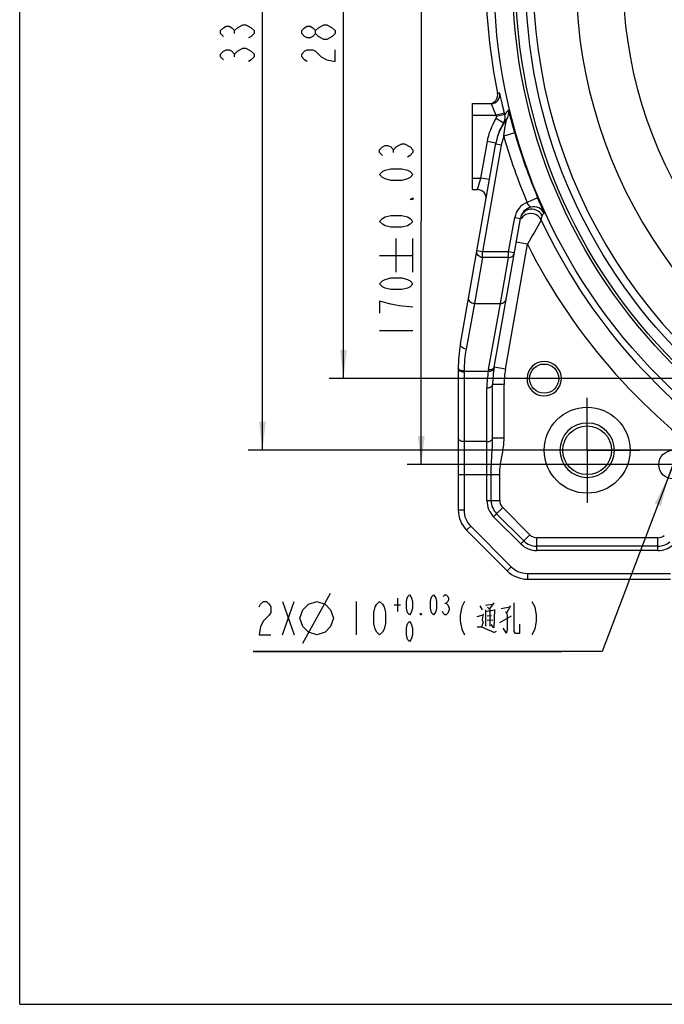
# Model space of a CAD drawing. Header units: millimetres. Extents: x 0 to 990, y 0 to 700.
# Tile 1 of 8: x 0 to 225, y 0 to 344. Entities that reach past the tile are written whole.
import ezdxf

# ---------------------------------------------------------------- set-up
doc = ezdxf.new("R2010")
doc.units = ezdxf.units.MM
doc.header["$LTSCALE"] = 54.45
doc.linetypes.add('CENTER', pattern=[0.6, 0.375, -0.075, 0.075, -0.075])
doc.layers.get('0').update_dxf_attribs({"linetype": 'CONTINUOUS'})
for name, color, linetype in [('010678030000_DXF_AXIS', 7, 'CONTINUOUS'), ('010678030000_DXF_DIMENSION', 7, 'CONTINUOUS'), ('010678030000_DXF_FORMAT', 7, 'CONTINUOUS'), ('010678030000DXF_CONTINUOUS_LINE', 7, 'CONTINUOUS')]:
    doc.layers.add(name, color=color, linetype=linetype)
doc.styles.get("Standard").update_dxf_attribs({"font": 'txt', "width": 0.7})
doc.dimstyles.new('DIMSTYLE_3', dxfattribs={"dimtxt": 11.666667, "dimasz": 10, "dimexe": 1.5, "dimexo": 0, "dimgap": 0.875, "dimtad": 1, "dimdsep": 46, "dimtxsty": 'Standard', "dimblk": '_FILLED', "dimblk1": '_FILLED', "dimblk2": '_FILLED', "dimcen": 0.09, "dimclrt": 5, "dimazin": 2, "dimtol": 1, "dimtp": 0.03, "dimtm": 0.03, "dimtfac": 1, "dimtofl": 0, "dimtmove": 0, "dimatfit": 3, "dimldrblk": '_FILLED', "dimfxl": 0, "dimtolj": 1, "dimarcsym": 0})
doc.dimstyles.new('DIMSTYLE_4', dxfattribs={"dimtxt": 11.666667, "dimasz": 10, "dimexe": 1.5, "dimexo": 0, "dimgap": 0.875, "dimtad": 1, "dimdsep": 46, "dimtxsty": 'Standard', "dimblk": '_FILLED', "dimblk1": '_FILLED', "dimblk2": '_FILLED', "dimcen": 0.09, "dimclrt": 5, "dimazin": 2, "dimtol": 1, "dimtp": 0.2, "dimtm": 0.2, "dimtfac": 1, "dimtofl": 0, "dimtmove": 0, "dimatfit": 3, "dimldrblk": '_FILLED', "dimfxl": 0, "dimtolj": 1, "dimarcsym": 0})
doc.dimstyles.new('DIMSTYLE_5', dxfattribs={"dimtxt": 11.666667, "dimasz": 10, "dimexe": 1.5, "dimexo": 0, "dimtad": 1, "dimdsep": 46, "dimtxsty": 'Standard', "dimblk": '_FILLED', "dimblk1": '_FILLED', "dimblk2": '_FILLED', "dimcen": 0.09, "dimclrt": 5, "dimazin": 2, "dimtol": 1, "dimtp": 0.03, "dimtfac": 0.6, "dimtmove": 0, "dimatfit": 2, "dimldrblk": '_FILLED', "dimfxl": 0, "dimtolj": 1, "dimarcsym": 0})

# ---------------------------------------------------------------- blocks, each defined once
blk = doc.blocks.new('_FILLED')
at = {"color": 0, "linetype": 'ByBlock'}
blk.add_solid([(0, 0), (-1, 0.117), (-1, -0.117)], dxfattribs=at)
blk = doc.blocks.new('*D10')
at = {"layer": '010678030000_DXF_DIMENSION', "color": 2, "linetype": 'Continuous'}
for p, q in [((162.31, 358.39), (135.24, 358.39)), ((140.24, 358.39), (140.24, 273.39)), ((140.24, 188.39), (140.24, 273.39)), ((228.14, 188.39), (135.24, 188.39))]:
    blk.add_line(p, q, dxfattribs=at)
at = {"layer": '010678030000_DXF_DIMENSION', "color": 2, "linetype": 'Continuous', "xscale": 10, "yscale": 10, "zscale": 10}
for p, rotation in [((140.24, 358.39), 90), ((140.24, 188.39), 270)]:
    blk.add_blockref('_FILLED', p, dxfattribs=dict(at, rotation=rotation))
blk = doc.blocks.new('*D11')
at = {"layer": '010678030000_DXF_DIMENSION', "color": 2, "linetype": 'Continuous'}
for p, q in [((543.14, 498.39), (108.05, 498.39)), ((113.05, 498.39), (113.05, 358.39)), ((113.05, 218.39), (113.05, 358.39)), ((543.14, 218.39), (108.05, 218.39))]:
    blk.add_line(p, q, dxfattribs=at)
at = {"layer": '010678030000_DXF_DIMENSION', "color": 2, "linetype": 'Continuous', "xscale": 10, "yscale": 10, "zscale": 10}
for p, rotation in [((113.05, 498.39), 90), ((113.05, 218.39), 270)]:
    blk.add_blockref('_FILLED', p, dxfattribs=dict(at, rotation=rotation))
blk = doc.blocks.new('*D12')
at = {"layer": '010678030000_DXF_DIMENSION', "color": 2, "linetype": 'Continuous'}
for p, q in [((509.81, 523.39), (79.76, 523.39)), ((84.76, 523.39), (84.76, 358.39)), ((84.76, 193.39), (84.76, 358.39)), ((509.81, 193.39), (79.76, 193.39))]:
    blk.add_line(p, q, dxfattribs=at)
at = {"layer": '010678030000_DXF_DIMENSION', "color": 2, "linetype": 'Continuous', "xscale": 10, "yscale": 10, "zscale": 10}
for p, rotation in [((84.76, 523.39), 90), ((84.76, 193.39), 270)]:
    blk.add_blockref('_FILLED', p, dxfattribs=dict(at, rotation=rotation))
blk = doc.blocks.new('*D13')
at = {"layer": '010678030000_DXF_DIMENSION', "color": 2, "linetype": 'Continuous'}
for p, q in [((228.14, 188.39), (235.81, 208.66)), ((229.91, 193.07), (228.14, 188.39)), ((229.91, 193.07), (229.91, 193.07)), ((228.14, 188.39), (203.43, 123.14)), ((226.37, 183.72), (228.14, 188.39)), ((226.37, 183.72), (226.37, 183.72)), ((203.43, 123.14), (81.54, 123.14)), ((81.54, 123.14), (189.26, 123.14))]:
    blk.add_line(p, q, dxfattribs=at)
at = {"layer": '010678030000_DXF_DIMENSION', "color": 2, "linetype": 'Continuous', "xscale": 10, "yscale": 10, "zscale": 10}
for p, rotation in [((229.91, 193.07), 249.2585577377), ((226.37, 183.72), 69.2585577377)]:
    blk.add_blockref('_FILLED', p, dxfattribs=dict(at, rotation=rotation))

msp = doc.modelspace()

# ---------------------------------------------------------------- linework, layer by layer
at = {"layer": '010678030000_DXF_AXIS', "color": 7, "linetype": 'CENTER'}
for q in [(198.139, 211.726), (179.805, 193.393), (198.139, 175.06), (216.472, 193.393)]:
    msp.add_line((198.139, 193.393), q, dxfattribs=at)
at = {"layer": '010678030000_DXF_DIMENSION', "color": 5, "linetype": 'Continuous'}
for p, q in [((77.953, 341.89), (78.925, 341.89)), ((106.241, 341.89), (107.213, 341.89)), ((75.036, 338.827), (75.036, 339.848)), ((110.129, 338.827), (109.157, 337.806)), ((75.036, 330.66), (75.036, 331.681)), ((130.518, 297.267), (130.518, 298.287)), ((131.49, 255.582), (131.49, 267.249)), ((137.323, 255.582), (137.323, 267.249)), ((125.657, 261.416), (137.323, 261.416)), ((125.657, 235.166), (137.323, 235.166)), ((98.845, 126.061), (108.567, 143.561)), ((131.861, 141.811), (131.861, 137.145)), ((91.748, 140.645), (95.831, 128.978)), ((91.748, 128.978), (95.831, 140.645)), ((117.511, 140.645), (117.511, 128.978)), ((130.811, 139.478), (132.911, 139.478)), ((148.399, 140.061), (148.924, 140.061)), ((160.678, 139.139), (161.456, 137.634)), ((162.623, 139.327), (165.15, 139.704)), ((162.623, 137.634), (162.623, 131.989)), ((162.623, 137.069), (165.734, 137.634)), ((163.4, 138.575), (164.373, 137.446)), ((165.539, 140.08), (163.984, 138.01)), ((168.067, 138.198), (171.178, 138.763)), ((171.373, 139.139), (170.011, 136.505)), ((159.706, 135.376), (161.845, 135.94)), ((163.206, 135.564), (164.761, 135.752)), ((163.206, 134.059), (165.15, 134.247)), ((164.178, 137.258), (164.178, 131.989)), ((167.678, 133.306), (171.761, 135.564)), ((165.734, 129.919), (166.511, 130.295))]:
    msp.add_line(p, q, dxfattribs=at)
for points in [[(71.147, 337.806), (70.175, 338.827), (70.175, 339.848), (71.147, 340.869), (72.12, 341.379), (73.092, 341.379), (74.064, 340.869), (75.036, 339.848), (76.009, 340.869), (77.953, 341.89)], [(78.925, 341.89), (80.87, 340.869), (81.842, 339.848), (81.842, 338.827), (80.87, 337.806), (79.897, 337.296)], [(103.324, 338.827), (102.352, 337.806), (101.379, 337.296), (100.407, 337.296), (99.435, 337.806), (98.463, 338.827), (98.463, 339.848), (99.435, 340.869), (100.407, 341.379), (101.379, 341.379), (102.352, 340.869), (103.324, 339.848)], [(106.241, 336.785), (104.296, 337.806), (103.324, 338.827), (103.324, 339.848), (104.296, 340.869), (106.241, 341.89)], [(107.213, 341.89), (109.157, 340.869), (110.129, 339.848), (110.129, 338.827)], [(109.157, 337.806), (107.213, 336.785), (106.241, 336.785)], [(76.009, 332.702), (77.953, 333.723), (78.925, 333.723)], [(78.925, 333.723), (80.87, 332.702), (81.842, 331.681), (81.842, 330.66), (80.87, 329.639), (79.897, 329.129)], [(71.147, 329.639), (70.175, 330.66), (70.175, 331.681), (71.147, 332.702), (72.12, 333.212), (73.092, 333.212), (74.064, 332.702), (75.036, 331.681), (76.009, 332.702)], [(100.407, 329.129), (99.435, 329.639), (98.463, 330.66), (98.463, 331.681), (99.435, 332.702), (100.407, 333.212), (102.352, 333.212), (103.324, 332.702)], [(103.324, 332.702), (105.268, 330.66), (107.213, 329.639), (110.129, 329.129), (110.129, 333.212)], [(126.629, 296.246), (125.657, 297.267), (125.657, 298.287), (126.629, 299.308), (127.601, 299.819), (128.573, 299.819), (129.545, 299.308), (130.518, 298.287), (131.49, 299.308)], [(131.49, 299.308), (133.434, 300.329), (134.407, 300.329)], [(134.407, 300.329), (136.351, 299.308), (137.323, 298.287), (137.323, 297.267), (136.351, 296.246), (135.379, 295.735)], [(137.323, 289.61), (136.351, 288.589), (135.379, 288.079), (133.434, 287.569), (129.545, 287.569), (127.601, 288.079), (126.629, 288.589), (125.657, 289.61), (126.629, 290.631), (127.601, 291.141), (129.545, 291.652), (133.434, 291.652), (135.379, 291.141), (136.351, 290.631), (137.323, 289.61)], [(137.323, 281.444), (137.323, 280.933), (136.351, 280.933), (137.323, 281.444)], [(137.323, 273.277), (136.351, 272.256), (135.379, 271.746), (133.434, 271.235), (129.545, 271.235), (127.601, 271.746), (126.629, 272.256), (125.657, 273.277), (126.629, 274.298), (127.601, 274.808), (129.545, 275.319), (133.434, 275.319), (135.379, 274.808), (136.351, 274.298), (137.323, 273.277)], [(137.323, 251.499), (136.351, 250.478), (135.379, 249.968), (133.434, 249.457), (129.545, 249.457), (127.601, 249.968), (126.629, 250.478), (125.657, 251.499), (126.629, 252.52), (127.601, 253.03), (129.545, 253.541), (133.434, 253.541), (135.379, 253.03), (136.351, 252.52), (137.323, 251.499)], [(129.545, 244.353), (125.657, 245.374), (125.657, 241.291)], [(137.323, 243.332), (132.462, 243.843), (129.545, 244.353)], [(136.061, 135.978), (135.536, 136.561), (135.274, 137.145), (135.011, 138.311), (135.011, 140.645), (135.274, 141.811), (135.536, 142.395), (136.061, 142.978), (136.586, 142.395), (136.849, 141.811), (137.111, 140.645), (137.111, 138.311), (136.849, 137.145), (136.586, 136.561), (136.061, 135.978)], [(144.461, 135.978), (143.936, 136.561), (143.674, 137.145), (143.411, 138.311), (143.411, 140.645), (143.674, 141.811), (143.936, 142.395), (144.461, 142.978), (144.986, 142.395), (145.249, 141.811), (145.511, 140.645), (145.511, 138.311), (145.249, 137.145), (144.986, 136.561), (144.461, 135.978)], [(147.874, 142.395), (148.399, 142.978), (148.924, 142.978), (149.449, 142.395), (149.711, 141.811), (149.711, 141.228), (149.449, 140.645), (148.924, 140.061), (149.449, 139.478)], [(83.581, 138.7), (84.091, 139.672), (85.112, 140.645), (86.133, 140.645), (87.154, 139.672), (87.664, 138.7), (87.664, 136.756), (87.154, 135.784)], [(97.873, 134.811), (98.845, 137.728), (100.789, 139.672), (103.706, 140.645), (106.623, 139.672), (108.567, 137.728), (109.539, 134.811), (108.567, 131.895), (106.623, 129.95), (103.706, 128.978), (100.789, 129.95), (98.845, 131.895), (97.873, 134.811)], [(125.678, 128.978), (124.657, 129.95), (124.147, 130.922), (123.636, 132.867), (123.636, 136.756), (124.147, 138.7), (124.657, 139.672), (125.678, 140.645), (126.699, 139.672), (127.209, 138.7), (127.72, 136.756), (127.72, 132.867), (127.209, 130.922), (126.699, 129.95), (125.678, 128.978)], [(149.974, 137.728), (149.449, 136.561), (148.924, 135.978), (148.399, 135.978), (147.874, 136.561), (147.611, 137.145)], [(149.449, 139.478), (149.974, 138.311), (149.974, 137.728)], [(155.355, 140.645), (154.334, 138.7), (153.824, 135.784), (153.824, 133.839), (154.334, 130.922), (155.355, 128.978)], [(165.734, 137.822), (165.539, 131.424), (164.567, 132.553)], [(172.539, 140.08), (172.539, 130.107), (172.928, 129.543), (174.678, 129.543), (174.678, 132.741)], [(178.834, 140.645), (179.855, 138.7), (180.366, 135.784), (180.366, 133.839), (179.855, 130.922), (178.834, 128.978)], [(87.154, 135.784), (85.112, 133.839), (84.091, 131.895), (83.581, 128.978), (87.664, 128.978)], [(140.261, 135.978), (139.999, 135.978), (139.999, 136.561), (140.261, 135.978)], [(161.845, 136.317), (161.456, 134.247), (161.845, 133.306), (161.261, 131.801)], [(169.623, 137.069), (170.206, 135.94), (170.206, 131.048), (170.011, 129.543), (168.845, 131.236)], [(136.061, 126.645), (135.536, 127.228), (135.274, 127.811), (135.011, 128.978), (135.011, 131.311), (135.274, 132.478), (135.536, 133.061), (136.061, 133.645), (136.586, 133.061), (136.849, 132.478), (137.111, 131.311), (137.111, 128.978), (136.849, 127.811), (136.586, 127.228), (136.061, 126.645)], [(159.706, 131.801), (161.261, 131.801), (165.734, 129.731)]]:
    msp.add_lwpolyline(points, dxfattribs=at)
at = {"layer": '010678030000_DXF_FORMAT', "color": 7, "linetype": 'Continuous'}
for q in [(0, 700), (990, 0)]:
    msp.add_line((0, 0), q, dxfattribs=at)
at = {"layer": '010678030000DXF_CONTINUOUS_LINE', "color": 9, "linetype": 'Continuous'}
for p, q in [((167.584, 318), (166.855, 317.998)), ((158.139, 310.393), (166.348, 310.393)), ((169.262, 311.104), (166.348, 310.393)), ((169.38, 310.621), (166.468, 309.903)), ((168.907, 307.573), (166.349, 309.141)), ((172.873, 304.136), (169.027, 303.039)), ((161.063, 288.393), (163.306, 301.111)), ((168.164, 299.87), (161.593, 262.602)), ((166.26, 300.59), (163.306, 301.111)), ((168.164, 299.87), (166.194, 300.217)), ((158.139, 288.393), (161.063, 288.393)), ((159.829, 284.393), (161.063, 288.393)), ((164.017, 287.872), (161.063, 288.393)), ((180.858, 281.46), (177.174, 279.905)), ((182.112, 273.741), (182.391, 275.238)), ((170.731, 262.602), (172.848, 274.609)), ((172.848, 274.609), (174.818, 274.261)), ((169.61, 221.687), (177.303, 265.319)), ((177.303, 265.319), (173.364, 266.014)), ((161.593, 262.602), (159.623, 262.949)), ((161.593, 260.67), (161.593, 262.602)), ((170.731, 262.602), (161.593, 262.602)), ((170.731, 260.67), (170.731, 262.602)), ((172.701, 262.255), (170.731, 262.602)), ((161.593, 260.67), (158.756, 244.583)), ((170.731, 260.67), (161.593, 260.67)), ((167.895, 244.583), (170.731, 260.67)), ((158.756, 244.583), (155.868, 228.732)), ((158.756, 244.583), (167.895, 244.583)), ((163.701, 221.564), (167.895, 244.583)), ((155.139, 220.653), (155.139, 172.535)), ((155.14, 221.042), (163.61, 221.042)), ((169.61, 221.687), (165.67, 222.382)), ((163.139, 175.849), (163.139, 215.157)), ((169.139, 216.304), (165.139, 216.304)), ((169.139, 197.548), (169.139, 216.304)), ((163.139, 196.415), (155.139, 196.415)), ((169.139, 197.592), (165.139, 197.592)), ((153.139, 184.943), (167.611, 184.943)), ((164.629, 175.849), (164.629, 184.943)), ((167.611, 175.849), (167.611, 184.943)), ((163.139, 175.849), (167.611, 175.849)), ((155.139, 172.535), (153.139, 172.535)), ((165.482, 170.192), (168.644, 173.354)), ((178.1, 163.898), (168.644, 173.354)), ((174.938, 160.736), (165.482, 170.192)), ((175.992, 161.79), (166.536, 171.246)), ((157.482, 166.878), (156.068, 165.464)), ((157.482, 166.878), (171.624, 152.736)), ((174.938, 160.736), (178.1, 163.898)), ((180.594, 158.393), (180.594, 162.865)), ((222.813, 162.865), (180.594, 162.865)), ((222.813, 158.393), (222.813, 162.865)), ((222.813, 159.884), (180.594, 159.884)), ((222.813, 158.393), (180.594, 158.393)), ((171.624, 152.736), (170.21, 151.322)), ((177.281, 150.393), (177.281, 148.393)), ((177.281, 150.393), (227.281, 150.393))]:
    msp.add_line(p, q, dxfattribs=at)
at = {"layer": '010678030000DXF_CONTINUOUS_LINE', "color": 7, "linetype": 'Continuous'}
for p, q in [((158.139, 284.393), (158.139, 314.393)), ((158.139, 314.393), (164.646, 314.393)), ((153.898, 230.483), (166.26, 300.592)), ((158.139, 284.393), (159.829, 284.393)), ((165.67, 222.382), (174.818, 274.261)), ((153.139, 221.8), (153.139, 172.535)), ((165.139, 197.592), (165.139, 216.304)), ((156.068, 165.464), (170.21, 151.322)), ((177.281, 148.393), (227.281, 148.393))]:
    msp.add_line(p, q, dxfattribs=at)
for centre, radius in [((363.139, 358.393), 197.5), ((363.139, 358.393), 191), ((363.139, 358.393), 190), ((363.139, 358.393), 186.5), ((183.139, 218.393), 5.1), ((198.139, 193.393), 15), ((198.139, 193.393), 8.5), ((228.139, 188.393), 5)]:
    msp.add_circle(centre, radius, dxfattribs=at)
at = {"layer": '010678030000DXF_CONTINUOUS_LINE', "color": 9, "linetype": 'Continuous'}
for centre, radius, start, end in [((363.139, 358.393), 183.895, 91.99397, 225.39297), ((363.139, 358.393), 168.897, 314.60755, 225.39245), ((363.139, 358.393), 152.508, 313.04039, 226.9596), ((363.139, 358.393), 202.56, 193.70758, 193.85017), ((363.139, 358.393), 199.561, 193.70758, 193.85017), ((265.755, 232.989), 123.753, 140.21664, 141.14755), ((165.468, 309.661), 4.028, 354.38931, 13.79061), ((166.767, 311.242), 3.998, 322.8269, 13.51888), ((17.549, 434.881), 197.779, 319.93248, 320.40548), ((185.963, 296.724), 18.075, 159.55137, 169.9786), ((363.139, 358.393), 201.85, 195.91626, 202.88263), ((363.139, 358.393), 197.85, 195.91626, 202.88263), ((179.742, 273.393), 7, 111.52489, 170), ((178.756, 273.564), 3.998, 107.71286, 169.95707), ((178.489, 272.043), 4.001, 25.10069, 128.56998), ((1044.567, -224.349), 995.953, 149.99246, 150.550364), ((363.139, 358.393), 199.841, 205.06192, 237.38463), ((363.139, 358.393), 207.84, 206.60351, 236.89689), ((200.15, 220.662), 45.011, 169.67219, 179.51658), ((203.091, 220.653), 47.952, 179.53534, 180.00012), ((200.197, 215.152), 37.059, 170.85425, 179.99271), ((197.886, 215.336), 34.748, 169.67368, 170.54725), ((200.139, 216.304), 31, 170, 180), ((171.139, 175.849), 8, 180, 225), ((171.139, 175.849), 6.509, 180, 225), ((171.139, 175.849), 3.528, 180, 225), ((163.139, 172.535), 8, 180, 225), ((180.594, 166.393), 6.509, 225, 270), ((180.594, 166.393), 3.528, 225, 270), ((222.813, 166.393), 3.528, 270, 310), ((180.594, 166.393), 8, 225, 270), ((222.813, 166.393), 6.509, 270, 310), ((222.813, 166.393), 8, 270, 310), ((177.281, 158.393), 8, 225, 270)]:
    msp.add_arc(centre, radius, start, end, dxfattribs=at)
at = {"layer": '010678030000DXF_CONTINUOUS_LINE', "color": 7, "linetype": 'Continuous'}
for centre, radius, start, end in [((363.139, 358.393), 200.398, 168.37086, 191.62914), ((164.646, 317.393), 3, 270.00624, 11.67231), ((185.892, 296.743), 20.002, 142.83536, 169.99884), ((186.021, 297.087), 20.071, 148.50554, 161.76464), ((185.944, 297.12), 19.988, 164.21433, 169.99668), ((185.978, 297.111), 20.023, 161.79013, 164.21645), ((159.829, 281.393), 3, 349.99884, 90.0002), ((179.742, 273.393), 5, 104.2231, 170), ((179.496, 274.363), 4, 24.58073, 104.21969), ((203.139, 221.8), 50, 169.99996, 180), ((183.139, 218.393), 6, 0, 358.44775), ((200.139, 216.304), 35, 170.00006, 180), ((198.139, 193.393), 9.5, 90, 89.16603), ((163.139, 172.535), 10, 180, 225), ((177.281, 158.393), 10, 225, 270)]:
    msp.add_arc(centre, radius, start, end, dxfattribs=at)
for points in [[(165.88, 315.125), (166.404, 315.58), (166.781, 316.263), (166.883, 316.949)], [(166.883, 316.949), (166.935, 317.295), (166.925, 317.655), (166.855, 317.998)], [(164.952, 314.578), (165.289, 314.702), (165.609, 314.89), (165.88, 315.125)]]:
    msp.add_open_spline(points, degree=3, dxfattribs=at)
at = {"layer": '010678030000DXF_CONTINUOUS_LINE', "color": 9, "linetype": 'Continuous'}
for points, knots in [([(169.262, 311.104), (169.153, 311.549), (168.942, 312.423), (168.638, 313.695), (168.361, 314.87), (168.119, 315.903), (167.941, 316.657), (167.82, 317.158), (167.748, 317.45), (167.688, 317.675), (167.646, 317.852), (167.608, 317.933), (167.597, 318), (167.584, 318)], [0, 0, 0, 0, 0.1935993, 0.3801767, 0.5524248, 0.7039202, 0.828696, 0.8794886, 0.921836, 0.9553451, 0.9796503, 0.9945383, 1, 1, 1, 1]), ([(166.348, 310.393), (166.138, 310.885), (165.835, 311.605), (165.454, 312.53), (165.206, 313.132), (164.998, 313.636), (164.852, 313.986), (164.758, 314.194), (164.709, 314.301), (164.675, 314.355), (164.656, 314.393), (164.646, 314.393)], [0, 0, 0, 0, 0.3687993, 0.5385503, 0.6903763, 0.817899, 0.9150944, 0.95068, 0.976859, 0.9932915, 1, 1, 1, 1]), ([(172.873, 304.136), (172.613, 305.047), (172.236, 306.399), (171.756, 308.168), (171.429, 309.39), (171.179, 310.33), (171.003, 310.989), (170.893, 311.399), (170.804, 311.711), (170.733, 311.984), (170.692, 312.067), (170.664, 312.189), (170.654, 312.177)], [0, 0, 0, 0, 0.3406358, 0.504841, 0.658907, 0.7955482, 0.854377, 0.9050448, 0.9461221, 0.9762748, 0.9944172, 1, 1, 1, 1]), ([(169.027, 303.039), (169.091, 303.59), (169.204, 304.413), (169.378, 305.503), (169.516, 306.311), (169.656, 307.096), (169.774, 307.74), (169.853, 308.193), (169.918, 308.532), (169.922, 308.635), (169.968, 308.846), (169.953, 308.826)], [0, 0, 0, 0, 0.2836143, 0.4249318, 0.5651923, 0.7029565, 0.8345399, 0.8950988, 0.9482365, 0.9869952, 1, 1, 1, 1]), ([(178.514, 278.24), (178.581, 278.257), (178.262, 278.369), (178.134, 278.462), (177.901, 278.659), (177.72, 278.909), (177.458, 279.325), (177.288, 279.667), (177.174, 279.905)], [0, 0, 0, 0, 0.095932, 0.2047308, 0.3304174, 0.4750432, 0.6382564, 1, 1, 1, 1]), ([(183.133, 276.026), (183.142, 276.029), (183.118, 276.083), (183.106, 276.145), (183.049, 276.283), (182.947, 276.546), (182.757, 276.999), (182.478, 277.658), (182.131, 278.468), (181.583, 279.75), (181.153, 280.762), (180.858, 281.46)], [0, 0, 0, 0, 0.0048164, 0.0189419, 0.0423838, 0.0749384, 0.1662625, 0.2896751, 0.4407455, 0.6140728, 1, 1, 1, 1]), ([(182.391, 275.238), (182.428, 275.443), (182.625, 275.799), (182.971, 275.985), (183.133, 276.026)], [0, 0, 0, 0, 0.5536557, 1, 1, 1, 1]), ([(161.593, 260.67), (161.032, 260.677), (159.872, 261.18), (159.528, 262.412), (159.623, 262.949)], [0, 0, 0, 0, 0.506724, 1, 1, 1, 1]), ([(170.731, 260.67), (171.185, 260.665), (172.119, 260.967), (172.624, 261.818), (172.701, 262.255)], [0, 0, 0, 0, 0.505735, 1, 1, 1, 1]), ([(158.756, 244.583), (158.196, 244.59), (157.035, 245.093), (156.692, 246.325), (156.786, 246.863)], [0, 0, 0, 0, 0.5066972, 1, 1, 1, 1]), ([(167.895, 244.583), (168.349, 244.578), (169.283, 244.88), (169.787, 245.731), (169.864, 246.168)], [0, 0, 0, 0, 0.5057032, 1, 1, 1, 1]), ([(155.868, 228.732), (155.589, 228.757), (155.054, 228.884), (154.379, 229.281), (153.932, 229.835), (153.864, 230.286), (153.898, 230.483)], [0, 0, 0, 0, 0.2882239, 0.5585469, 0.7942467, 1, 1, 1, 1]), ([(155.139, 220.653), (154.882, 220.653), (154.388, 220.713), (153.622, 220.965), (153.139, 221.467), (153.139, 221.8)], [0, 0, 0, 0, 0.312019, 0.5942268, 1, 1, 1, 1]), ([(155.14, 221.042), (154.737, 221.045), (154.025, 221.156), (153.378, 221.587), (153.231, 221.861)], [0, 0, 0, 0, 0.5644879, 1, 1, 1, 1]), ([(163.61, 221.042), (163.847, 221.017), (164.306, 221.019), (165.041, 221.167), (165.535, 221.566), (165.584, 221.872)], [0, 0, 0, 0, 0.3135159, 0.5936925, 1, 1, 1, 1]), ([(163.701, 221.564), (163.936, 221.537), (164.251, 221.533), (164.559, 221.578), (164.632, 221.593)], [0, 0, 0, 0, 0.7605185, 1, 1, 1, 1]), ([(164.632, 221.593), (164.884, 221.642), (165.331, 221.788), (165.636, 222.188), (165.67, 222.382)], [0, 0, 0, 0, 0.5661044, 1, 1, 1, 1]), ([(163.139, 215.157), (163.395, 215.157), (163.889, 215.217), (164.655, 215.469), (165.139, 215.97), (165.139, 216.304)], [0, 0, 0, 0, 0.312019, 0.5942268, 1, 1, 1, 1]), ([(155.139, 196.415), (154.882, 196.415), (154.388, 196.474), (153.622, 196.727), (153.139, 197.228), (153.139, 197.562)], [0, 0, 0, 0, 0.3124115, 0.5942176, 1, 1, 1, 1]), ([(163.139, 196.415), (163.395, 196.415), (163.886, 196.468), (164.531, 196.701), (165.001, 197.061), (165.138, 197.407), (165.139, 197.562)], [0, 0, 0, 0, 0.307974, 0.5857763, 0.8142127, 1, 1, 1, 1]), ([(164.629, 184.943), (164.629, 187.09), (164.813, 191.296), (165.137, 195.496), (165.139, 197.557)], [0, 0, 0, 0, 0.5101215, 1, 1, 1, 1]), ([(167.611, 184.943), (167.611, 186.002), (167.838, 188.652), (168.715, 192.792), (169.139, 195.96), (169.139, 197.548)], [0, 0, 0, 0, 0.2500119, 0.6251709, 1, 1, 1, 1])]:
    msp.add_open_spline(points, degree=3, knots=knots, dxfattribs=at)
for points in [[(166.349, 309.141), (166.484, 309.36), (166.529, 309.654), (166.468, 309.903)], [(163.306, 301.111), (163.802, 303.93), (164.853, 306.701), (166.349, 309.141)], [(168.907, 307.573), (169.218, 308.081), (169.418, 308.674), (169.477, 309.267)], [(175.994, 275.172), (175.619, 274.873), (175.294, 274.5), (175.05, 274.088)], [(178.968, 277.557), (178.489, 277.582), (177.997, 277.518), (177.54, 277.372)], [(181.562, 276.416), (180.889, 277.078), (179.912, 277.507), (178.968, 277.557)], [(182.391, 275.238), (182.19, 275.674), (181.904, 276.079), (181.562, 276.416)], [(153.231, 221.861), (153.174, 221.965), (153.139, 222.087), (153.14, 222.206)]]:
    msp.add_open_spline(points, degree=3, dxfattribs=at)

# ---------------------------------------------------------------- dimensions: what is measured, and where the dimension line sits
at = {"layer": '010678030000_DXF_DIMENSION', "color": 2, "linetype": 'Continuous'}
for base, p1, p2, dimstyle, picture, middle in [((84.759, 193.393), (509.805, 523.393), (509.805, 193.393), 'DIMSTYLE_4', '*D12', (84.759, 327.087)), ((113.046, 218.393), (543.139, 498.393), (543.139, 218.393), 'DIMSTYLE_4', '*D11', (113.046, 327.087)), ((140.24, 188.393), (162.305, 358.393), (228.139, 188.393), 'DIMSTYLE_3', '*D10', (140.24, 231.082))]:
    dim = msp.add_linear_dim(base=base, p1=p1, p2=p2, angle=270, dimstyle=dimstyle, dxfattribs=at)
    dim.commit()
    dim.dimension.update_dxf_attribs({"geometry": picture, "text_midpoint": middle, "dimtype": 160})
dim = msp.add_diameter_dim_2p(p1=(226.368, 183.717), p2=(229.909, 193.069), text='2X%%c<>(通孔)', dimstyle='DIMSTYLE_5', override={"dimtih": 1, "dimtoh": 1, "dimpost": '<>'}, dxfattribs=at)
dim.commit()
dim.dimension.update_dxf_attribs({"geometry": '*D13', "text_midpoint": (81.539, 128.978), "dimtype": 163})

doc.saveas('drawing.dxf')
